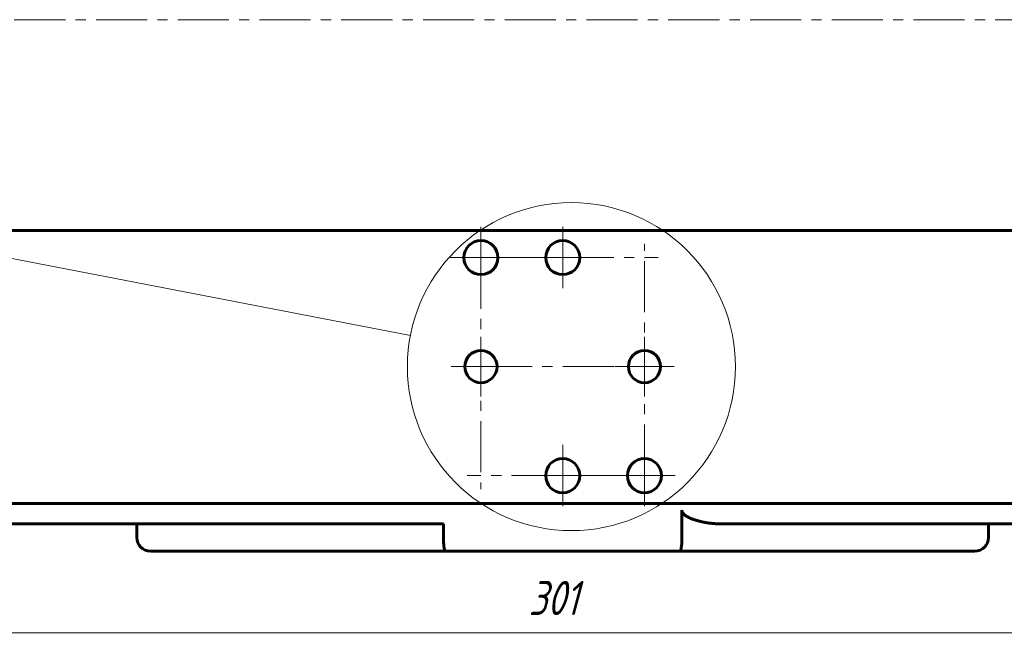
# Model space of a CAD drawing. Header units: millimetres. Extents: x 0 to 841, y 0 to 594.
# Tile 4 of 25: x 163 to 308, y 188 to 280. Entities that reach past the tile are written whole.
import ezdxf

# ---------------------------------------------------------------- set-up
doc = ezdxf.new("R2010")
doc.units = ezdxf.units.MM
for name, pattern in [('K5LT_AXLED', [12, 7.5, -1.5, 1.5, -1.5]), ('K5LT_BASIC', [0]), ('K5LT_THIN', [0])]:
    doc.linetypes.add(name, pattern=pattern)
doc.layers.add('Системный слой', color=7, linetype='Continuous')
doc.layers.add('Системный слой (1)', color=7, linetype='Continuous', true_color=0x6c6c6c)
doc.styles.add('KDIMTEXTSTYLE', font='txt', dxfattribs={"width": 0.96, "oblique": 15, "height": 5})
doc.styles.add('KTEXTSTYLE', font='txt', dxfattribs={"width": 0.96, "height": 5})
doc.dimstyles.new('KDIMSTYLE (1.00)', dxfattribs={"dimtxt": 5, "dimasz": 1, "dimexe": 2, "dimexo": 0, "dimgap": 1, "dimtad": 1, "dimtxsty": 'KDIMTEXTSTYLE', "dimsah": 1, "dimcen": 0, "dimdle": 1, "dimadec": 0, "dimazin": 0, "dimtfac": 0.667, "dimtmove": 0, "dimatfit": 3, "dimfxl": 1, "dimtvp": 1, "dimtolj": 1, "dimtzin": 0, "dimarcsym": 0})

# ---------------------------------------------------------------- blocks, each defined once
blk = doc.blocks.new('U21')
at = {"layer": 'Системный слой (1)', "color": 30, "linetype": 'K5LT_AXLED', "lineweight": 18, "true_color": 0xff8000}
for q in [(230.79, 233.03), (226.43, 228.67), (256.79, 228.67), (230.79, 224.31)]:
    blk.add_line((230.79, 228.67), q, dxfattribs=at)
blk = doc.blocks.new('U22')
at = {"layer": 'Системный слой (1)', "color": 30, "linetype": 'K5LT_AXLED', "lineweight": 18, "true_color": 0xff8000}
for q in [(230.79, 249.17), (226.29, 244.67), (256.79, 244.67), (230.79, 210.67)]:
    blk.add_line((230.79, 244.67), q, dxfattribs=at)
blk = doc.blocks.new('U24')
at = {"layer": 'Системный слой (1)', "color": 30, "linetype": 'K5LT_AXLED', "lineweight": 18, "true_color": 0xff8000}
for q in [(242.79, 217.17), (228.79, 212.67), (256.79, 212.67), (242.79, 208.17)]:
    blk.add_line((242.79, 212.67), q, dxfattribs=at)
blk = doc.blocks.new('U25')
at = {"layer": 'Системный слой (1)', "color": 30, "linetype": 'K5LT_AXLED', "lineweight": 18, "true_color": 0xff8000}
for q in [(242.79, 249.17), (238.29, 244.67), (247.29, 244.67), (242.79, 240.17)]:
    blk.add_line((242.79, 244.67), q, dxfattribs=at)
blk = doc.blocks.new('U27')
at = {"layer": 'Системный слой (1)', "color": 30, "linetype": 'K5LT_AXLED', "lineweight": 18, "true_color": 0xff8000}
for q in [(254.79, 246.67), (250.29, 212.67), (259.29, 212.67), (254.79, 208.17)]:
    blk.add_line((254.79, 212.67), q, dxfattribs=at)
blk = doc.blocks.new('U28')
at = {"layer": 'Системный слой (1)', "color": 30, "linetype": 'K5LT_AXLED', "lineweight": 18, "true_color": 0xff8000}
for q in [(254.79, 233.03), (250.43, 228.67), (259.15, 228.67), (254.79, 224.31)]:
    blk.add_line((254.79, 228.67), q, dxfattribs=at)
blk = doc.blocks.new('U29')
at = {"layer": 'Системный слой (1)', "color": 7, "linetype": 'K5LT_THIN', "lineweight": 18}
blk.add_line((220.44, 233.24), (81.73, 260.04), dxfattribs=at)
blk.add_arc((244.07, 228.67), 24.07, 0, 360, dxfattribs=at)
blk = doc.blocks.new('D1')
at = {"layer": 'Системный слой (1)'}
for points in [[(92.29, 189.62), (97.29, 190.28), (96.79, 189.62), (97.29, 188.96)], [(388.29, 188.96), (393.29, 189.62), (388.29, 190.28), (388.79, 189.62)]]:
    blk.add_hatch(color=7, dxfattribs=at).paths.add_polyline_path(points)
at = {"layer": 'Системный слой (1)', "color": 7, "linetype": 'K5LT_THIN', "lineweight": 18}
for p, q in [((92.29, 222.09), (92.29, 187.62)), ((393.29, 222.09), (393.29, 187.62)), ((92.29, 189.62), (97.29, 190.28)), ((97.29, 188.96), (92.29, 189.62)), ((92.29, 189.62), (393.29, 189.62)), ((97.29, 190.28), (96.79, 189.62)), ((96.79, 189.62), (97.29, 188.96)), ((388.79, 189.62), (388.29, 190.28)), ((388.29, 190.28), (393.29, 189.62)), ((393.29, 189.62), (388.29, 188.96)), ((388.29, 188.96), (388.79, 189.62))]:
    blk.add_line(p, q, dxfattribs=at)
blk.add_wipeout([(237.78, 190.62), (237.78, 198), (247.4, 198), (247.4, 190.62)]).dxf.layer = 'Системный слой (1)'
at = {"layer": 'Системный слой (1)', "color": 7, "insert": (237.78, 197.21), "char_height": 5, "attachment_point": 1, "style": 'KTEXTSTYLE'}
blk.add_mtext('\\fArial|b0|c204|p34;\\H5.0;\\W1.000;\\Q15;\\fGOST Type AU|b0|i0|c204|p34;\\Q15;\\W0.960;301', dxfattribs=at)
blk = doc.blocks.new('KDIMARROW_01')
at = {"layer": 'Системный слой'}
blk.add_hatch(color=0, dxfattribs=at).paths.add_polyline_path([(0, 0), (-5, 0.66), (-4.5, 0), (-5, -0.66)])
at = {"layer": 'Системный слой', "color": 0, "linetype": 'K5LT_THIN', "lineweight": 18}
for p, q in [((-4.5, 0), (-5, 0.66)), ((-5, 0.66), (0, 0)), ((0, 0), (-5, -0.66)), ((-5, -0.66), (-4.5, 0))]:
    blk.add_line(p, q, dxfattribs=at)
at = {"layer": 'Системный слой (1)', "color": 0, "linetype": 'K5LT_THIN', "lineweight": 18}
blk.add_line((642.93, 279.59), (641.93, 279.59), dxfattribs=at)

msp = doc.modelspace()

# ---------------------------------------------------------------- linework, layer by layer
at = {"layer": 'Системный слой (1)', "color": 30, "linetype": 'K5LT_AXLED', "lineweight": 18, "true_color": 0xff8000}
msp.add_line((90.29, 279.592), (378.79, 279.592), dxfattribs=at)
at = {"layer": 'Системный слой (1)', "color": 150, "linetype": 'K5LT_BASIC', "lineweight": 60, "true_color": 0x0080ff}
for p, q in [((363.19, 248.669), (122.39, 248.669)), ((363.19, 208.592), (122.39, 208.592)), ((260.29, 207.592), (260.29, 203.592)), ((122.39, 205.592), (225.29, 205.592)), ((180.29, 205.592), (180.29, 203.592)), ((225.29, 205.592), (225.29, 203.592)), ((266.076, 205.592), (363.19, 205.592)), ((305.29, 205.592), (305.29, 203.592)), ((182.29, 201.592), (225.578, 201.592)), ((260.002, 201.592), (225.578, 201.592)), ((260.002, 201.592), (303.29, 201.592))]:
    msp.add_line(p, q, dxfattribs=at)
for centre, radius in [((230.79, 244.669), 2.5), ((242.79, 244.669), 2.5), ((230.79, 228.669), 2.362), ((254.79, 228.669), 2.362), ((242.79, 212.669), 2.5), ((254.79, 212.669), 2.5)]:
    msp.add_circle(centre, radius, dxfattribs=at)
for centre, start, end in [((182.29, 203.592), 180, 270), ((303.29, 203.592), 270, 0)]:
    msp.add_arc(centre, 2, start, end, dxfattribs=at)
for points, knots in [([(266.076, 205.592), (265.85, 205.592), (265.404, 205.604), (264.745, 205.655), (264.123, 205.732), (263.629, 205.815), (263.257, 205.891), (262.993, 205.951), (262.745, 206.013), (262.512, 206.077), (262.296, 206.142), (262.095, 206.207), (261.913, 206.271), (261.744, 206.335), (261.588, 206.399), (261.444, 206.463), (261.315, 206.524), (261.199, 206.583), (261.097, 206.639), (261.006, 206.692), (260.926, 206.742), (260.833, 206.804), (260.734, 206.877), (260.633, 206.962), (260.554, 207.038), (260.483, 207.117), (260.418, 207.202), (260.364, 207.294), (260.327, 207.379), (260.298, 207.476), (260.29, 207.547), (260.29, 207.592)], [0, 0, 0, 0, 3.5639841, 6.906408, 10.034236, 12.9475273, 14.3634837, 15.7066544, 16.9925803, 18.1776909, 19.3214084, 20.3555812, 21.3221455, 22.1961455, 23.044619, 23.8110865, 24.5205148, 25.1397318, 25.7259991, 26.2346903, 26.698996, 27.1077858, 27.8663805, 28.498254, 29.0263162, 29.4551654, 30.041903, 30.5714158, 30.9835232, 31.3636865, 32, 32, 32, 32]), ([(225.578, 201.592), (225.56, 201.592), (225.533, 201.609), (225.497, 201.667), (225.466, 201.741), (225.429, 201.866), (225.392, 202.047), (225.36, 202.265), (225.335, 202.497), (225.311, 202.798), (225.294, 203.163), (225.29, 203.458), (225.29, 203.592)], [0, 0, 0, 0, 1.5567699, 2.2489581, 3.1914244, 4.423277, 5.7718422, 7.0829502, 8.2791251, 9.3594195, 11.3443719, 13, 13, 13, 13]), ([(260.002, 201.592), (260.02, 201.592), (260.046, 201.609), (260.082, 201.667), (260.113, 201.741), (260.15, 201.866), (260.187, 202.047), (260.219, 202.265), (260.244, 202.497), (260.268, 202.798), (260.285, 203.163), (260.29, 203.458), (260.29, 203.592)], [0, 0, 0, 0, 1.5567699, 2.2489581, 3.1914244, 4.423277, 5.7718422, 7.0829502, 8.2791251, 9.3594195, 11.3443719, 13, 13, 13, 13])]:
    msp.add_open_spline(points, degree=3, knots=knots, dxfattribs=at)

# ---------------------------------------------------------------- block references
at = {"layer": 'Системный слой (1)'}
for name in ['U29', 'U22', 'U25', 'U27', 'U21', 'U28', 'U24']:
    msp.add_blockref(name, (0, 0), dxfattribs=at)

# ---------------------------------------------------------------- next in the draw order: dimensions: what is measured, and where the dimension line sits
at = {"layer": 'Системный слой (1)', "color": 7}
dim = msp.add_linear_dim(base=(92.29, 189.622), p1=(393.29, 222.092), p2=(92.29, 222.092), dimstyle='KDIMSTYLE (1.00)', override={"dimexo": 0, "dimpost": '\\fGOST Type AU|b0|c204|p34;\\H5.0;\\W0.960;\\Q15;<>', "dimblk1": 'KDIMARROW_01', "dimblk2": 'KDIMARROW_01', "dimse1": 0, "dimse2": 0, "dimclrt": 7, "dimtol": 1, "dimtp": 0, "dimtm": 0, "dimtdec": 5, "dimtolj": 1}, dxfattribs=at)
dim.commit()
dim.dimension.update_dxf_attribs({"geometry": 'D1', "text_midpoint": (242.79, 189.622), "dimtype": 160})

doc.saveas('drawing.dxf')
